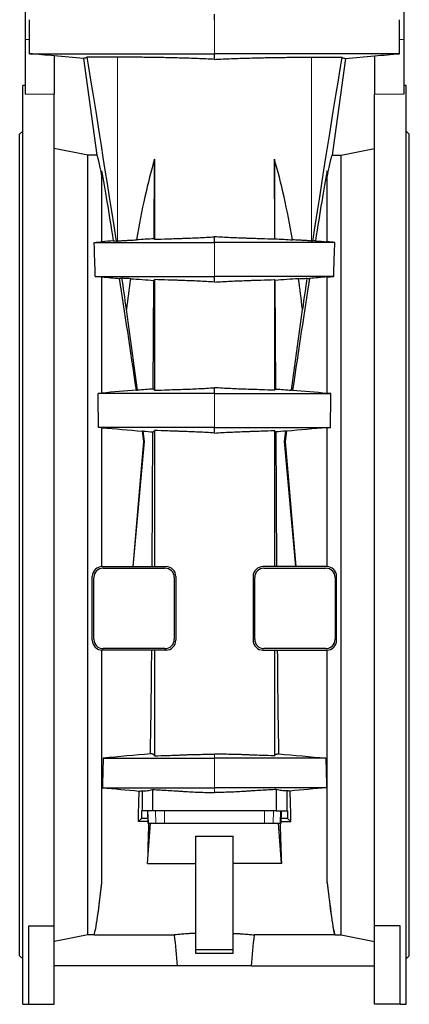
# Model space of a CAD drawing. Header units: millimetres. Extents: x 476 to 4188, y 453 to 4919.
# Tile 3 of 9: x 3497 to 4127, y 1683 to 3275. Entities that reach past the tile are written whole.
import ezdxf

# ---------------------------------------------------------------- set-up
doc = ezdxf.new("R2010")
doc.units = ezdxf.units.MM

msp = doc.modelspace()

# ---------------------------------------------------------------- linework, layer by layer
at = {"color": 7, "linetype": 'Continuous', "lineweight": 25}
for p, q in [((3506.1, 3351.1), (3506.1, 3242.5)), ((4118.1, 3351.1), (4118.1, 3242.5)), ((3812.1, 3274.5), (3812.1, 3283.7)), ((3512.8, 3242.5), (3512.8, 3274.5)), ((4111.5, 3242.5), (4111.5, 3274.5)), ((3506.1, 3242.5), (3506.1, 3154.2)), ((4118.1, 3242.5), (4118.1, 3154.2)), ((3553.1, 3216.1), (3553.1, 3154.2)), ((3600.1, 3211.9), (3553.1, 3216)), ((3812.1, 3210.4), (3812.1, 3219.5)), ((4024.2, 3211.9), (4071.1, 3216)), ((4071.1, 3216.1), (4071.1, 3154.2)), ((3600.1, 3211.9), (3622.1, 3055.8)), ((4024.2, 3211.9), (4002.2, 3055.8)), ((3506.1, 3168), (3502.1, 3168)), ((3502.1, 2425.5), (3502.1, 3168)), ((4122.1, 3168), (4118.1, 3168)), ((4122.1, 2425.5), (4122.1, 3168)), ((3553.1, 1809.8), (3553.1, 3154.2)), ((4071.1, 1809.8), (4071.1, 3154.2)), ((3502.1, 3094.5), (3497.1, 3089.5)), ((3497.1, 2425.5), (3497.1, 3089.5)), ((4127.1, 3089.5), (4122.1, 3094.5)), ((4127.1, 2425.5), (4127.1, 3089.5)), ((3607.2, 3055.8), (3553.1, 3066.3)), ((3607.2, 1795.3), (3607.2, 3055.8)), ((3622.1, 3055.8), (3607.2, 3055.8)), ((4002.2, 3055.8), (4017.1, 3055.8)), ((4017.1, 3055.8), (4071.1, 3066.3)), ((4017.1, 1795.3), (4017.1, 3055.8)), ((3714.5, 2920.5), (3715.3, 3049.3)), ((3715.3, 3049.3), (3715.3, 2919.6)), ((3909, 3049.3), (3909, 2919.6)), ((3909.8, 2920.5), (3909, 3049.3)), ((3630.1, 2915.5), (3630.1, 3030.4)), ((3994.1, 2915.5), (3994.1, 3030.4)), ((3812.1, 2914.5), (3812.1, 2923.7)), ((3630.1, 2858.6), (3619.4, 2859.5)), ((3630.1, 2671), (3630.1, 2858.7)), ((3713.1, 2677.6), (3714.1, 2853.2)), ((3715.3, 2854.5), (3715.3, 2675.6)), ((3812.1, 2850.4), (3812.1, 2859.5)), ((3909, 2854.5), (3909, 2675.6)), ((3911.2, 2677.6), (3910.2, 2853.2)), ((3994.1, 2858.6), (4004.9, 2859.5)), ((3994.1, 2671), (3994.1, 2858.7)), ((3687.8, 2675.6), (3669.9, 2806.1)), ((3936.5, 2675.6), (3954.3, 2806.1)), ((3812.1, 2670.5), (3812.1, 2679.7)), ((3623.8, 2670.5), (3630.1, 2671.1)), ((4000.5, 2670.5), (3994.1, 2671.1)), ((3630.1, 2615.1), (3624.7, 2615.5)), ((3630.1, 2390.5), (3630.1, 2615.1)), ((3715.3, 2610.5), (3715.3, 2390.5)), ((3812.1, 2606.4), (3812.1, 2615.5)), ((3909, 2610.5), (3909, 2390.5)), ((3994.1, 2615.1), (3999.6, 2615.5)), ((3994.1, 2390.5), (3994.1, 2615.1)), ((3699.1, 2592.6), (3696.8, 2609.5)), ((3711.4, 2390.5), (3712.7, 2608.2)), ((3912.9, 2390.5), (3911.6, 2608.2)), ((3925.2, 2592.6), (3927.5, 2609.5)), ((3680.7, 2390.5), (3699.1, 2592.6)), ((3699.1, 2592.6), (3698, 2592.5)), ((3943.6, 2390.5), (3925.2, 2592.6)), ((3925.2, 2592.6), (3926.3, 2592.5)), ((3497.1, 1761.5), (3497.1, 2425.5)), ((3502.1, 1683), (3502.1, 2425.5)), ((4122.1, 1683), (4122.1, 2425.5)), ((4127.1, 1761.5), (4127.1, 2425.5)), ((3630.6, 2390.5), (3733.6, 2390.5)), ((3632.1, 2388), (3732.1, 2388)), ((3993.6, 2390.5), (3890.6, 2390.5)), ((3892.1, 2388), (3992.1, 2388)), ((3614.6, 2271.5), (3614.6, 2374.5)), ((3617.1, 2273), (3617.1, 2373)), ((3747.1, 2373), (3747.1, 2273)), ((3749.6, 2374.5), (3749.6, 2271.5)), ((3874.6, 2374.5), (3874.6, 2271.5)), ((3877.1, 2273), (3877.1, 2373)), ((4007.1, 2373), (4007.1, 2273)), ((4009.6, 2271.5), (4009.6, 2374.5)), ((3630.1, 1879.5), (3630.1, 2255.5)), ((3733.6, 2255.5), (3630.6, 2255.5)), ((3732.1, 2258), (3632.1, 2258)), ((3715.3, 2255.5), (3715.3, 2084.7)), ((3890.6, 2255.5), (3993.6, 2255.5)), ((3992.1, 2258), (3892.1, 2258)), ((3909, 2255.5), (3909, 2084.7)), ((3994.1, 1879.5), (3994.1, 2255.5)), ((3695.1, 2028), (3695.1, 1996)), ((3712.1, 2030.3), (3712.1, 1996)), ((3912.1, 2030.3), (3912.1, 1996)), ((3929.1, 2028), (3929.1, 1996)), ((3694.3, 1996), (3694.1, 1983.6)), ((3695.1, 1996), (3694.3, 1996)), ((3712.1, 1996), (3695.1, 1996)), ((3703.9, 1996), (3704.6, 1976)), ((3705.3, 1976), (3704.6, 1996)), ((3912.1, 1996), (3712.1, 1996)), ((3912.1, 1996), (3929.1, 1996)), ((3918.9, 1976), (3919.6, 1996)), ((3919.7, 1976), (3920.4, 1996)), ((3929.1, 1996), (3930, 1996)), ((3930, 1996), (3930.2, 1983.6)), ((3694.1, 1983.6), (3689, 1978.5)), ((3704.5, 1978.5), (3689, 1978.5)), ((3704.3, 1983.6), (3694.1, 1983.6)), ((3704, 1910.7), (3708.7, 1976)), ((3704.6, 1976), (3705.3, 1976)), ((3704.6, 1976), (3704.6, 1976)), ((3705.3, 1976), (3717.3, 1976)), ((3717.3, 1976), (3731.4, 1976)), ((3731.4, 1976), (3892.9, 1976)), ((3892.9, 1976), (3907, 1976)), ((3907, 1976), (3918.9, 1976)), ((3920.3, 1910.7), (3915.6, 1976)), ((3918.9, 1976), (3919.7, 1976)), ((3919.7, 1976), (3919.7, 1976)), ((3919.8, 1978.5), (3935.3, 1978.5)), ((3930.2, 1983.6), (3919.9, 1983.6)), ((3930.2, 1983.6), (3935.3, 1978.5)), ((3782.1, 1955), (3842.1, 1955)), ((3782.1, 1771), (3782.1, 1955)), ((3842.1, 1771), (3842.1, 1955)), ((3704, 1910.7), (3782.1, 1910.7)), ((3920.3, 1910.7), (3842.1, 1910.7)), ((3512.1, 1809.8), (3553.1, 1809.8)), ((3512.1, 1683), (3512.1, 1809.8)), ((3553.1, 1683), (3553.1, 1809.8)), ((4112.1, 1809.8), (4071.1, 1809.8)), ((4071.1, 1683), (4071.1, 1809.8)), ((4112.1, 1683), (4112.1, 1809.8)), ((3617.5, 1795.3), (3607.2, 1795.3)), ((3617.5, 1795.3), (3747.7, 1795.3)), ((3617.5, 1795.3), (3617.5, 1795.3)), ((4006.8, 1795.3), (3876.6, 1795.3)), ((4006.8, 1795.3), (4017.1, 1795.3)), ((4006.8, 1795.3), (4006.8, 1795.3)), ((3842.1, 1771), (3782.1, 1771)), ((3782.1, 1765), (3782.1, 1771)), ((3842.1, 1765), (3842.1, 1771)), ((3497.1, 1761.5), (3502.1, 1756.5)), ((3842.1, 1765), (3782.1, 1765)), ((4122.1, 1756.5), (4127.1, 1761.5)), ((3752.3, 1745), (3553.1, 1745)), ((3872, 1745), (3752.3, 1745)), ((3872, 1745), (4071.1, 1745)), ((3502.1, 1683), (3512.1, 1683)), ((3512.1, 1683), (3553.1, 1683)), ((4112.1, 1683), (4071.1, 1683)), ((4112.1, 1683), (4122.1, 1683))]:
    msp.add_line(p, q, dxfattribs=at)
at = {"color": 8, "linetype": 'Continuous', "lineweight": 18}
for p, q in [((3812.1, 3219.5), (3812.1, 3274.5)), ((3512.8, 3242.5), (3506.1, 3242.5)), ((4111.5, 3242.5), (4118.1, 3242.5)), ((3655.1, 2916.8), (3655.1, 3214)), ((3969.2, 2916.8), (3969.2, 3214)), ((3553.1, 3154.2), (3506.1, 3154.2)), ((4071.1, 3154.2), (4118.1, 3154.2)), ((3812.1, 2859.5), (3812.1, 2914.5)), ((3812.1, 2615.5), (3812.1, 2670.5)), ((3812.1, 2081), (3812.1, 2087.3)), ((3812.1, 2033), (3812.1, 2081)), ((3812.1, 2025.4), (3812.1, 2033)), ((3704.6, 1976), (3703.9, 1996)), ((3717.3, 1976), (3716.6, 1996)), ((3731.4, 1976), (3731.4, 1996)), ((3892.9, 1976), (3892.9, 1996)), ((3907, 1976), (3907.7, 1996)), ((3919.7, 1976), (3920.4, 1996))]:
    msp.add_line(p, q, dxfattribs=at)
at = {"color": 7, "linetype": 'Continuous', "lineweight": 25, "flags": 128}
for points in [[(3607.2, 1795.3), (3561.5, 1786.4), (3553.1, 1784.8)], [(4017.1, 1795.3), (4062.8, 1786.4), (4071.1, 1784.8)]]:
    msp.add_lwpolyline(points, dxfattribs=at)
at = {"color": 7, "linetype": 'Continuous', "lineweight": 25}
for centre, radius, start, end in [((3630.6, 2374.5), 16, 90, 180), ((3632.1, 2373), 15, 90, 180), ((3732.1, 2373), 15, 0, 90), ((3733.6, 2374.5), 16, 0, 90), ((3890.6, 2374.5), 16, 90, 180), ((3892.1, 2373), 15, 90, 180), ((3992.1, 2373), 15, 0, 90), ((3993.6, 2374.5), 16, 0, 90), ((3630.6, 2271.5), 16, 180, 270), ((3632.1, 2273), 15, 180, 270), ((3732.1, 2273), 15, 270, 0), ((3733.6, 2271.5), 16, 270, 0), ((3890.6, 2271.5), 16, 180, 270), ((3892.1, 2273), 15, 180, 270), ((3992.1, 2273), 15, 270, 0), ((3993.6, 2271.5), 16, 270, 0)]:
    msp.add_arc(centre, radius, start, end, dxfattribs=at)
for centre, major_axis, ratio, start_param, end_param in [((7217.1, -22526.8), (-3630, 25836.4), 0.002429, 6.108237, 6.196706), ((407.1, -22526.8), (3630, 25836.4), 0.002429, 0.08648, 0.174948), ((3710.3, 2425.5), (-88.6, 630.5), 0.017285, 5.949492, 6.252203), ((3914, 2425.5), (88.6, 630.5), 0.017285, 0.030983, 0.333694), ((3812.1, 2474.6), (0, 722), 0.221695, 0.650144, 0.90853), ((3812.1, 2474.6), (0, 722), 0.221695, 5.374656, 5.633041), ((3707.9, 2443), (-91.1, 648), 0.017285, 5.530748, 5.844601), ((3916.4, 2443), (91.1, 648), 0.017285, 0.438585, 0.752437), ((3707.9, 2443), (-91.1, 648), 0.017285, 5.077581, 5.401382), ((3812.1, 1785.2), (-160, 1139.1), 0.002429, 5.823398, 5.93663), ((3812.1, 2474.6), (0, 722), 0.221695, 1.014455, 1.093725), ((3916.4, 2443), (91.1, 648), 0.017285, 0.881804, 1.205605), ((3812.1, 2474.6), (0, 722), 0.221695, 5.18946, 5.26873), ((3812.1, 1785.2), (160, 1139.1), 0.002429, 0.346555, 0.459787), ((3707.9, 2443), (-91.1, 648), 0.017285, 4.942745, 4.969521), ((3916.4, 2443), (91.1, 648), 0.017285, 1.313664, 1.340441), ((3673.8, 2443), (56.7, 648), 0.017389, 4.632803, 4.946696), ((3950.4, 2443), (-56.7, 648), 0.017389, 1.336489, 1.650382), ((3694.4, 2443), (0, 648), 0.026186, 4.132105, 4.418839), ((3929.9, 2443), (0, 648), 0.026186, 1.864346, 2.15108), ((3677.2, 2443), (0, 648), 0.026186, 3.913134, 4.016849), ((3947.1, 2443), (0, 648), 0.026186, 2.266336, 2.370052), ((3694.4, 2443), (0, 648), 0.026186, 3.748461, 3.907435), ((3929.9, 2443), (0, 648), 0.026186, 2.37575, 2.534724), ((3672.3, 2425.5), (55.2, 630.5), 0.017389, 3.171667, 3.668877), ((3673.8, 2443), (56.7, 648), 0.017389, 3.170896, 3.659402), ((3952, 2425.5), (-55.2, 630.5), 0.017389, 2.614308, 3.111518), ((3950.4, 2443), (-56.7, 648), 0.017389, 2.623783, 3.11229)]:
    msp.add_ellipse(centre, major_axis=major_axis, ratio=ratio, start_param=start_param, end_param=end_param, dxfattribs=at)
for points, knots in [([(3512.9, 3219.5), (3512.8, 3223.3), (3512.8, 3227.1), (3512.8, 3234.8), (3512.8, 3238.6), (3512.8, 3242.5)], [0, 0, 0, 0, 0.5, 0.5, 1, 1, 1, 1]), ([(4111.4, 3219.5), (4111.4, 3223.3), (4111.5, 3227.1), (4111.5, 3234.8), (4111.5, 3238.6), (4111.5, 3242.5)], [0, 0, 0, 0, 0.5, 0.5, 1, 1, 1, 1]), ([(3512.9, 3219.5), (3517.4, 3219.5), (3543.1, 3219.5), (3593.2, 3219.5), (3604.2, 3219.5), (3631, 3219.5), (3667.5, 3219.5), (3711.6, 3219.5), (3760.3, 3219.5), (3794.7, 3219.5), (3812.1, 3219.5)], [0.0680148, 0.0680148, 0.0680148, 0.0680148, 0.7080419, 0.7080419, 0.7567016, 0.8053613, 0.8540209, 0.9026806, 0.9513403, 1, 1, 1, 1]), ([(4111.4, 3219.5), (4106.9, 3219.5), (4081.2, 3219.5), (4031.1, 3219.5), (4020.1, 3219.5), (3993.3, 3219.5), (3956.8, 3219.5), (3912.7, 3219.5), (3864, 3219.5), (3829.6, 3219.5), (3812.1, 3219.5)], [0.0680148, 0.0680148, 0.0680148, 0.0680148, 0.7080419, 0.7080419, 0.7567016, 0.8053613, 0.8540209, 0.9026806, 0.9513403, 1, 1, 1, 1]), ([(3606.2, 3213.8), (3605.2, 3213.3), (3604.2, 3212.9), (3602.2, 3212.3), (3601.2, 3212.1), (3600.1, 3211.9)], [0, 0, 0, 0, 0.5, 0.5, 1, 1, 1, 1]), ([(3655.1, 3214), (3653.8, 3213.9), (3652.5, 3213.9), (3650.5, 3213.9), (3649.9, 3213.9), (3648.6, 3213.9), (3645.5, 3213.9), (3642.4, 3213.9), (3635.4, 3213.9), (3631, 3213.9), (3624.9, 3213.9), (3622.9, 3213.9), (3619.2, 3213.9), (3617.4, 3213.9), (3612.2, 3213.8), (3609, 3213.8), (3606.2, 3213.8)], [0, 0, 0, 0, 0.0625, 0.0625, 0.09375, 0.09375, 0.125, 0.25, 0.25, 0.5, 0.5, 0.625, 0.625, 0.75, 0.75, 1, 1, 1, 1]), ([(3812.1, 3210.4), (3807.5, 3210.7), (3802.9, 3210.9), (3793.8, 3211.3), (3789.3, 3211.5), (3780.3, 3211.8), (3775.8, 3212), (3769.1, 3212.2), (3766.9, 3212.3), (3763.6, 3212.3), (3762.5, 3212.4), (3760.3, 3212.4), (3759.2, 3212.5), (3753.8, 3212.6), (3749.5, 3212.7), (3741.2, 3212.9), (3737.1, 3213), (3729.2, 3213.2), (3725.3, 3213.3), (3719.6, 3213.4), (3717.7, 3213.4), (3715, 3213.5), (3714.1, 3213.5), (3712.2, 3213.5), (3711.3, 3213.5), (3706.9, 3213.6), (3703.5, 3213.6), (3696.9, 3213.7), (3693.8, 3213.8), (3687.8, 3213.9), (3685, 3213.9), (3681, 3213.9), (3679.6, 3214), (3677.1, 3214), (3675.9, 3214), (3672.3, 3214), (3670.1, 3214), (3666.2, 3214.1), (3664.3, 3214.1), (3661.1, 3214.1), (3659.6, 3214.1), (3657.1, 3214), (3656, 3214), (3655.1, 3214)], [0, 0, 0, 0, 0.0625, 0.0625, 0.125, 0.125, 0.1875, 0.1875, 0.21875, 0.21875, 0.234375, 0.234375, 0.25, 0.25, 0.3125, 0.3125, 0.375, 0.375, 0.4375, 0.4375, 0.46875, 0.46875, 0.484375, 0.484375, 0.5, 0.5, 0.5625, 0.5625, 0.625, 0.625, 0.6875, 0.6875, 0.71875, 0.71875, 0.75, 0.75, 0.8125, 0.8125, 0.875, 0.875, 0.9375, 0.9375, 1, 1, 1, 1]), ([(3812.1, 3210.4), (3816.8, 3210.7), (3821.4, 3210.9), (3830.5, 3211.3), (3835, 3211.5), (3844, 3211.8), (3848.5, 3212), (3855.2, 3212.2), (3857.4, 3212.3), (3860.7, 3212.3), (3861.8, 3212.4), (3864, 3212.4), (3865.1, 3212.5), (3870.5, 3212.6), (3874.8, 3212.7), (3883.1, 3212.9), (3887.2, 3213), (3895.1, 3213.2), (3899, 3213.3), (3904.7, 3213.4), (3906.5, 3213.4), (3909.3, 3213.5), (3910.2, 3213.5), (3912, 3213.5), (3912.9, 3213.5), (3917.4, 3213.6), (3920.8, 3213.6), (3927.4, 3213.7), (3930.5, 3213.8), (3936.5, 3213.9), (3939.3, 3213.9), (3943.3, 3213.9), (3944.6, 3214), (3947.2, 3214), (3948.4, 3214), (3952, 3214), (3954.1, 3214), (3958.1, 3214.1), (3960, 3214.1), (3963.2, 3214.1), (3964.7, 3214.1), (3967.2, 3214), (3968.3, 3214), (3969.2, 3214)], [0, 0, 0, 0, 0.0625, 0.0625, 0.125, 0.125, 0.1875, 0.1875, 0.21875, 0.21875, 0.234375, 0.234375, 0.25, 0.25, 0.3125, 0.3125, 0.375, 0.375, 0.4375, 0.4375, 0.46875, 0.46875, 0.484375, 0.484375, 0.5, 0.5, 0.5625, 0.5625, 0.625, 0.625, 0.6875, 0.6875, 0.71875, 0.71875, 0.75, 0.75, 0.8125, 0.8125, 0.875, 0.875, 0.9375, 0.9375, 1, 1, 1, 1]), ([(3969.2, 3214), (3970.5, 3213.9), (3971.8, 3213.9), (3973.8, 3213.9), (3974.4, 3213.9), (3975.7, 3213.9), (3978.8, 3213.9), (3981.8, 3213.9), (3988.9, 3213.9), (3993.3, 3213.9), (3999.4, 3213.9), (4001.4, 3213.9), (4005.1, 3213.9), (4006.9, 3213.9), (4012.1, 3213.8), (4015.3, 3213.8), (4018.1, 3213.8)], [0, 0, 0, 0, 0.0625, 0.0625, 0.09375, 0.09375, 0.125, 0.25, 0.25, 0.5, 0.5, 0.625, 0.625, 0.75, 0.75, 1, 1, 1, 1]), ([(4018.1, 3213.8), (4019.1, 3213.3), (4020.1, 3212.9), (4022.1, 3212.3), (4023.1, 3212.1), (4024.2, 3211.9)], [0, 0, 0, 0, 0.5, 0.5, 1, 1, 1, 1]), ([(3619.4, 2859.5), (3619.2, 2864.4), (3619.1, 2869.3), (3618.8, 2878.7), (3618.6, 2883.4), (3618.3, 2892.6), (3618.2, 2897.1), (3617.9, 2905.9), (3617.8, 2910.3), (3617.6, 2914.5)], [0, 0, 0, 0, 0.25, 0.25, 0.5, 0.5, 0.75, 0.75, 1, 1, 1, 1]), ([(3617.6, 2914.5), (3617.9, 2914.5), (3618.9, 2914.5), (3621.1, 2914.5), (3624.3, 2914.5), (3628, 2914.5), (3630.9, 2914.5), (3633.2, 2914.5), (3638.8, 2914.5), (3657.8, 2914.5), (3686.9, 2914.5), (3724.2, 2914.5), (3766.4, 2914.5), (3796.8, 2914.5), (3812.1, 2914.5)], [0.3841459, 0.3841459, 0.3841459, 0.3841459, 0.4099317, 0.4919181, 0.5739044, 0.6558907, 0.7378771, 0.7378771, 0.7815642, 0.8252514, 0.8689385, 0.9126257, 0.9563128, 1, 1, 1, 1]), ([(3655.1, 2916.8), (3656.3, 2916.9), (3657.9, 2917), (3660.7, 2917.2), (3661.8, 2917.3), (3664, 2917.5), (3665.2, 2917.6), (3667.8, 2917.7), (3669.2, 2917.8), (3671.4, 2917.9), (3672.1, 2918), (3673.7, 2918.1), (3674.5, 2918.1), (3678.6, 2918.3), (3682.1, 2918.4), (3685.9, 2918.6)], [0, 0, 0, 0, 0.25, 0.25, 0.375, 0.375, 0.5, 0.5, 0.625, 0.625, 0.6875, 0.6875, 0.75, 0.75, 1, 1, 1, 1]), ([(3715.3, 2919.6), (3722.2, 2919.8), (3729.5, 2920.1), (3740.9, 2920.4), (3744.9, 2920.6), (3750.9, 2920.8), (3752.9, 2920.9), (3757, 2921), (3759, 2921.1), (3765.2, 2921.3), (3769.4, 2921.5), (3777.8, 2921.8), (3782, 2922), (3790.5, 2922.4), (3794.8, 2922.6), (3803.4, 2923.1), (3807.8, 2923.3), (3812.1, 2923.7)], [0, 0, 0, 0, 0.25, 0.25, 0.375, 0.375, 0.4375, 0.4375, 0.5, 0.5, 0.625, 0.625, 0.75, 0.75, 0.875, 0.875, 1, 1, 1, 1]), ([(3909, 2919.6), (3902.1, 2919.8), (3894.8, 2920.1), (3883.3, 2920.4), (3879.4, 2920.6), (3873.4, 2920.8), (3871.4, 2920.9), (3867.3, 2921), (3865.3, 2921.1), (3859.1, 2921.3), (3854.9, 2921.5), (3846.5, 2921.8), (3842.3, 2922), (3833.8, 2922.4), (3829.5, 2922.6), (3820.9, 2923.1), (3816.5, 2923.3), (3812.1, 2923.7)], [0, 0, 0, 0, 0.25, 0.25, 0.375, 0.375, 0.4375, 0.4375, 0.5, 0.5, 0.625, 0.625, 0.75, 0.75, 0.875, 0.875, 1, 1, 1, 1]), ([(4006.7, 2914.5), (4006.4, 2914.5), (4005.4, 2914.5), (4003.2, 2914.5), (4000, 2914.5), (3996.3, 2914.5), (3993.4, 2914.5), (3991.1, 2914.5), (3985.5, 2914.5), (3966.5, 2914.5), (3937.4, 2914.5), (3900.1, 2914.5), (3857.9, 2914.5), (3827.5, 2914.5), (3812.1, 2914.5)], [0.3841459, 0.3841459, 0.3841459, 0.3841459, 0.4099317, 0.4919181, 0.5739044, 0.6558907, 0.7378771, 0.7378771, 0.7815642, 0.8252514, 0.8689385, 0.9126257, 0.9563128, 1, 1, 1, 1]), ([(3969.2, 2916.8), (3968, 2916.9), (3966.4, 2917), (3963.5, 2917.2), (3962.5, 2917.3), (3960.3, 2917.5), (3959.1, 2917.6), (3956.5, 2917.7), (3955.1, 2917.8), (3952.9, 2917.9), (3952.2, 2918), (3950.6, 2918.1), (3949.8, 2918.1), (3945.7, 2918.3), (3942.2, 2918.4), (3938.4, 2918.6)], [0, 0, 0, 0, 0.25, 0.25, 0.375, 0.375, 0.5, 0.5, 0.625, 0.625, 0.6875, 0.6875, 0.75, 0.75, 1, 1, 1, 1]), ([(4004.9, 2859.5), (4005.1, 2864.4), (4005.2, 2869.3), (4005.5, 2878.7), (4005.6, 2883.4), (4005.9, 2892.6), (4006.1, 2897.1), (4006.4, 2905.9), (4006.5, 2910.3), (4006.7, 2914.5)], [0, 0, 0, 0, 0.25, 0.25, 0.5, 0.5, 0.75, 0.75, 1, 1, 1, 1]), ([(3619.4, 2859.5), (3619.9, 2859.5), (3621.5, 2859.5), (3624.3, 2859.5), (3628, 2859.5), (3630.9, 2859.5), (3633.2, 2859.5), (3638.8, 2859.5), (3657.8, 2859.5), (3686.9, 2859.5), (3724.2, 2859.5), (3766.4, 2859.5), (3796.8, 2859.5), (3812.1, 2859.5)], [0.4415983, 0.4415983, 0.4415983, 0.4415983, 0.4919181, 0.5739044, 0.6558907, 0.7378771, 0.7378771, 0.7815642, 0.8252514, 0.8689385, 0.9126257, 0.9563128, 1, 1, 1, 1]), ([(3676.2, 2855.9), (3673.5, 2856), (3671, 2856.1), (3666.4, 2856.4), (3664.4, 2856.5), (3662.6, 2856.7)], [0, 0, 0, 0, 0.5, 0.5, 1, 1, 1, 1]), ([(3812.1, 2850.4), (3807.8, 2850.7), (3803.4, 2851), (3794.8, 2851.5), (3790.5, 2851.7), (3782, 2852.1), (3777.8, 2852.3), (3769.4, 2852.6), (3765.2, 2852.8), (3760, 2853), (3759, 2853), (3756.9, 2853.1), (3755.9, 2853.1), (3752.8, 2853.2), (3750.8, 2853.3), (3744.8, 2853.5), (3740.9, 2853.6), (3729.5, 2854), (3722.2, 2854.2), (3715.3, 2854.5)], [0, 0, 0, 0, 0.125, 0.125, 0.25, 0.25, 0.375, 0.375, 0.5, 0.5, 0.53125, 0.53125, 0.5625, 0.5625, 0.625, 0.625, 0.75, 0.75, 1, 1, 1, 1]), ([(4004.9, 2859.5), (4004.3, 2859.5), (4002.8, 2859.5), (4000, 2859.5), (3996.3, 2859.5), (3993.4, 2859.5), (3991.1, 2859.5), (3985.5, 2859.5), (3966.5, 2859.5), (3937.4, 2859.5), (3900.1, 2859.5), (3857.9, 2859.5), (3827.5, 2859.5), (3812.1, 2859.5)], [0.4415983, 0.4415983, 0.4415983, 0.4415983, 0.4919181, 0.5739044, 0.6558907, 0.7378771, 0.7378771, 0.7815642, 0.8252514, 0.8689385, 0.9126257, 0.9563128, 1, 1, 1, 1]), ([(3812.1, 2850.4), (3816.5, 2850.7), (3820.9, 2851), (3829.5, 2851.5), (3833.8, 2851.7), (3842.3, 2852.1), (3846.5, 2852.3), (3854.9, 2852.6), (3859.1, 2852.8), (3864.3, 2853), (3865.3, 2853), (3867.4, 2853.1), (3868.4, 2853.1), (3871.4, 2853.2), (3873.5, 2853.3), (3879.4, 2853.5), (3883.3, 2853.6), (3894.8, 2854), (3902.1, 2854.2), (3909, 2854.5)], [0, 0, 0, 0, 0.125, 0.125, 0.25, 0.25, 0.375, 0.375, 0.5, 0.5, 0.53125, 0.53125, 0.5625, 0.5625, 0.625, 0.625, 0.75, 0.75, 1, 1, 1, 1]), ([(3948.1, 2855.9), (3950.8, 2856), (3953.3, 2856.1), (3957.9, 2856.4), (3959.9, 2856.5), (3961.7, 2856.7)], [0, 0, 0, 0, 0.5, 0.5, 1, 1, 1, 1]), ([(3685.8, 2675.9), (3686.1, 2675.9), (3686.5, 2675.9), (3686.9, 2675.8), (3687.2, 2675.8), (3687.4, 2675.8), (3687.4, 2675.7), (3687.5, 2675.7), (3687.6, 2675.7), (3687.7, 2675.7), (3687.8, 2675.6)], [0, 0, 0, 0, 0.5, 0.5, 0.75, 0.8125, 0.8125, 0.875, 0.875, 1, 1, 1, 1]), ([(3715.3, 2675.6), (3722.2, 2675.8), (3729.5, 2676.1), (3744.8, 2676.6), (3752.7, 2676.8), (3762, 2677.2), (3763.1, 2677.2), (3765.2, 2677.3), (3766.2, 2677.3), (3769.3, 2677.5), (3771.4, 2677.5), (3777.7, 2677.8), (3782, 2678), (3790.5, 2678.4), (3794.8, 2678.6), (3803.4, 2679.1), (3807.8, 2679.3), (3812.1, 2679.7)], [0, 0, 0, 0, 0.25, 0.25, 0.5, 0.5, 0.53125, 0.53125, 0.5625, 0.5625, 0.625, 0.625, 0.75, 0.75, 0.875, 0.875, 1, 1, 1, 1]), ([(3909, 2675.6), (3902.1, 2675.8), (3894.8, 2676.1), (3879.5, 2676.6), (3871.6, 2676.8), (3862.3, 2677.2), (3861.2, 2677.2), (3859.1, 2677.3), (3858.1, 2677.3), (3855, 2677.5), (3852.9, 2677.5), (3846.5, 2677.8), (3842.3, 2678), (3833.8, 2678.4), (3829.5, 2678.6), (3820.9, 2679.1), (3816.5, 2679.3), (3812.1, 2679.7)], [0, 0, 0, 0, 0.25, 0.25, 0.5, 0.5, 0.53125, 0.53125, 0.5625, 0.5625, 0.625, 0.625, 0.75, 0.75, 0.875, 0.875, 1, 1, 1, 1]), ([(3938.5, 2675.9), (3938.2, 2675.9), (3937.8, 2675.9), (3937.3, 2675.8), (3937.1, 2675.8), (3936.9, 2675.8), (3936.8, 2675.7), (3936.8, 2675.7), (3936.7, 2675.7), (3936.6, 2675.7), (3936.5, 2675.6)], [0, 0, 0, 0, 0.5, 0.5, 0.75, 0.8125, 0.8125, 0.875, 0.875, 1, 1, 1, 1]), ([(3812.1, 2670.5), (3796.8, 2670.5), (3766.4, 2670.5), (3724.2, 2670.5), (3686.9, 2670.5), (3657.8, 2670.5), (3638.8, 2670.5), (3633.2, 2670.5), (3630.9, 2670.5), (3628, 2670.5), (3625.4, 2670.5), (3624, 2670.5), (3623.8, 2670.5)], [0, 0, 0, 0, 0.0436872, 0.0873743, 0.1310615, 0.1747486, 0.2184358, 0.2621229, 0.2621229, 0.3441093, 0.4260956, 0.4397557, 0.4397557, 0.4397557, 0.4397557]), ([(3812.1, 2670.5), (3827.5, 2670.5), (3857.9, 2670.5), (3900.1, 2670.5), (3937.4, 2670.5), (3966.5, 2670.5), (3985.5, 2670.5), (3991.1, 2670.5), (3993.4, 2670.5), (3996.3, 2670.5), (3998.9, 2670.5), (4000.3, 2670.5), (4000.5, 2670.5)], [0, 0, 0, 0, 0.0436872, 0.0873743, 0.1310615, 0.1747486, 0.2184358, 0.2621229, 0.2621229, 0.3441093, 0.4260956, 0.4397557, 0.4397557, 0.4397557, 0.4397557]), ([(3812.1, 2615.5), (3796.8, 2615.5), (3766.4, 2615.5), (3724.2, 2615.5), (3686.9, 2615.5), (3657.8, 2615.5), (3638.8, 2615.5), (3633.2, 2615.5), (3630.9, 2615.5), (3628.1, 2615.5), (3625.7, 2615.5), (3624.7, 2615.5)], [0, 0, 0, 0, 0.0436872, 0.0873743, 0.1310615, 0.1747486, 0.2184358, 0.2621229, 0.2621229, 0.3441093, 0.4201706, 0.4201706, 0.4201706, 0.4201706]), ([(3712.7, 2608.2), (3713.1, 2608.4), (3713.5, 2608.7), (3714.4, 2609.4), (3714.8, 2609.9), (3715.3, 2610.5)], [0, 0, 0, 0, 0.5, 0.5, 1, 1, 1, 1]), ([(3812.1, 2606.4), (3807.8, 2606.7), (3803.4, 2607), (3794.8, 2607.5), (3790.5, 2607.7), (3782, 2608.1), (3777.8, 2608.3), (3769.4, 2608.6), (3765.2, 2608.8), (3760.1, 2609), (3759, 2609), (3757, 2609.1), (3755.9, 2609.1), (3752.9, 2609.2), (3750.9, 2609.3), (3744.9, 2609.5), (3741, 2609.6), (3729.5, 2610), (3722.2, 2610.2), (3715.3, 2610.5)], [0, 0, 0, 0, 0.125, 0.125, 0.25, 0.25, 0.375, 0.375, 0.5, 0.5, 0.53125, 0.53125, 0.5625, 0.5625, 0.625, 0.625, 0.75, 0.75, 1, 1, 1, 1]), ([(3812.1, 2615.5), (3827.5, 2615.5), (3857.9, 2615.5), (3900.1, 2615.5), (3937.4, 2615.5), (3966.5, 2615.5), (3985.5, 2615.5), (3991.1, 2615.5), (3993.4, 2615.5), (3996.2, 2615.5), (3998.5, 2615.5), (3999.6, 2615.5)], [0, 0, 0, 0, 0.0436872, 0.0873743, 0.1310615, 0.1747486, 0.2184358, 0.2621229, 0.2621229, 0.3441093, 0.4201706, 0.4201706, 0.4201706, 0.4201706]), ([(3812.1, 2606.4), (3816.5, 2606.7), (3820.9, 2607), (3829.5, 2607.5), (3833.8, 2607.7), (3842.3, 2608.1), (3846.5, 2608.3), (3854.9, 2608.6), (3859.1, 2608.8), (3864.2, 2609), (3865.3, 2609), (3867.3, 2609.1), (3868.3, 2609.1), (3871.4, 2609.2), (3873.4, 2609.3), (3879.4, 2609.5), (3883.3, 2609.6), (3894.8, 2610), (3902.1, 2610.2), (3909, 2610.5)], [0, 0, 0, 0, 0.125, 0.125, 0.25, 0.25, 0.375, 0.375, 0.5, 0.5, 0.53125, 0.53125, 0.5625, 0.5625, 0.625, 0.625, 0.75, 0.75, 1, 1, 1, 1]), ([(3911.6, 2608.2), (3911.2, 2608.4), (3910.7, 2608.7), (3909.9, 2609.4), (3909.5, 2609.9), (3909, 2610.5)], [0, 0, 0, 0, 0.5, 0.5, 1, 1, 1, 1]), ([(3696.8, 2609.5), (3696.8, 2609.5), (3696.7, 2609.5), (3696.6, 2609.5), (3696.6, 2609.5), (3696.4, 2609.4), (3696.1, 2609.4), (3695.7, 2609.4), (3695.5, 2609.4)], [0, 0, 0, 0, 0.125, 0.125, 0.25, 0.25, 0.5, 1, 1, 1, 1]), ([(3927.5, 2609.5), (3927.5, 2609.5), (3927.6, 2609.5), (3927.7, 2609.5), (3927.7, 2609.5), (3927.9, 2609.4), (3928.2, 2609.4), (3928.5, 2609.4), (3928.8, 2609.4)], [0, 0, 0, 0, 0.125, 0.125, 0.25, 0.25, 0.5, 1, 1, 1, 1]), ([(3715.3, 2084.7), (3714.7, 2085.6), (3714.1, 2086.2), (3713.3, 2086.9), (3713, 2087.1), (3712.5, 2087.4), (3712.2, 2087.5), (3711.8, 2087.6), (3711.6, 2087.6), (3711.3, 2087.6), (3711.2, 2087.7), (3710.8, 2087.7), (3709.9, 2087.7), (3709.1, 2087.7), (3708.5, 2087.8)], [0, 0, 0, 0, 0.25, 0.25, 0.375, 0.375, 0.5, 0.5, 0.5625, 0.5625, 0.625, 0.625, 0.75, 1, 1, 1, 1]), ([(3715.3, 2084.7), (3722.2, 2084.9), (3729.5, 2085.1), (3741, 2085.5), (3744.8, 2085.6), (3750.8, 2085.9), (3752.8, 2085.9), (3756.9, 2086.1), (3758.9, 2086.2), (3762, 2086.3), (3763, 2086.4), (3765.1, 2086.4), (3766.2, 2086.5), (3769.3, 2086.6), (3771.4, 2086.7), (3777.7, 2086.8), (3782, 2086.9), (3794.8, 2087.2), (3803.4, 2087.3), (3812.1, 2087.3)], [0, 0, 0, 0, 0.25, 0.25, 0.375, 0.375, 0.4375, 0.4375, 0.5, 0.5, 0.53125, 0.53125, 0.5625, 0.5625, 0.625, 0.625, 0.75, 0.75, 1, 1, 1, 1]), ([(3909, 2084.7), (3902.1, 2084.9), (3894.8, 2085.1), (3883.3, 2085.5), (3879.4, 2085.6), (3873.5, 2085.9), (3871.5, 2085.9), (3867.4, 2086.1), (3865.4, 2086.2), (3862.3, 2086.3), (3861.2, 2086.4), (3859.2, 2086.4), (3858.1, 2086.5), (3855, 2086.6), (3852.9, 2086.7), (3846.6, 2086.8), (3842.3, 2086.9), (3829.5, 2087.2), (3820.9, 2087.3), (3812.1, 2087.3)], [0, 0, 0, 0, 0.25, 0.25, 0.375, 0.375, 0.4375, 0.4375, 0.5, 0.5, 0.53125, 0.53125, 0.5625, 0.5625, 0.625, 0.625, 0.75, 0.75, 1, 1, 1, 1]), ([(3909, 2084.7), (3909.6, 2085.6), (3910.2, 2086.2), (3911, 2086.9), (3911.3, 2087.1), (3911.8, 2087.4), (3912.1, 2087.5), (3912.5, 2087.6), (3912.7, 2087.6), (3912.9, 2087.6), (3913.1, 2087.7), (3913.5, 2087.7), (3914.3, 2087.7), (3915.2, 2087.7), (3915.7, 2087.8)], [0, 0, 0, 0, 0.25, 0.25, 0.375, 0.375, 0.5, 0.5, 0.5625, 0.5625, 0.625, 0.625, 0.75, 1, 1, 1, 1]), ([(3632.2, 2081), (3631.9, 2072.8), (3631.7, 2064.6), (3631.3, 2048.6), (3631.1, 2040.8), (3630.9, 2033)], [0, 0, 0, 0, 0.5, 0.5, 1, 1, 1, 1]), ([(3632.2, 2081), (3632.6, 2081), (3634.2, 2081), (3637, 2081), (3639.7, 2081), (3641.9, 2081), (3647.1, 2081), (3665.2, 2081), (3692.9, 2081), (3721, 2081), (3738.7, 2081), (3765.1, 2081), (3788.4, 2081), (3812.1, 2081)], [0.5381001, 0.5381001, 0.5381001, 0.5381001, 0.5763036, 0.6586327, 0.7409618, 0.7409618, 0.7841348, 0.8273079, 0.8704809, 0.9136539, 0.9298625, 0.9298625, 1, 1, 1, 1]), ([(3992.1, 2081), (3991.7, 2081), (3990.1, 2081), (3987.3, 2081), (3984.6, 2081), (3982.4, 2081), (3977.2, 2081), (3959.1, 2081), (3931.4, 2081), (3903.3, 2081), (3885.5, 2081), (3859.2, 2081), (3835.9, 2081), (3812.1, 2081)], [0.5381001, 0.5381001, 0.5381001, 0.5381001, 0.5763036, 0.6586327, 0.7409618, 0.7409618, 0.7841348, 0.8273079, 0.8704809, 0.9136539, 0.9298625, 0.9298625, 1, 1, 1, 1]), ([(3992.1, 2081), (3992.3, 2072.8), (3992.6, 2064.6), (3993, 2048.6), (3993.2, 2040.8), (3993.4, 2033)], [0, 0, 0, 0, 0.5, 0.5, 1, 1, 1, 1]), ([(3630.9, 2033), (3631, 2033), (3631.9, 2033), (3633.9, 2033), (3637, 2033), (3639.7, 2033), (3641.9, 2033), (3647.1, 2033), (3665.2, 2033), (3692.9, 2033), (3721, 2033), (3738.7, 2033), (3765.1, 2033), (3788.4, 2033), (3812.1, 2033)], [0.5026018, 0.5026018, 0.5026018, 0.5026018, 0.5165903, 0.5763036, 0.6586327, 0.7409618, 0.7409618, 0.7841348, 0.8273079, 0.8704809, 0.9136539, 0.9298625, 0.9298625, 1, 1, 1, 1]), ([(3690.2, 2027.8), (3691, 2027.8), (3691.9, 2027.8), (3693.1, 2027.9), (3693.5, 2027.9), (3694.1, 2028), (3694.4, 2028), (3694.7, 2028), (3694.9, 2028), (3695, 2028), (3695.1, 2028)], [0, 0, 0, 0, 0.5, 0.5, 0.75, 0.75, 0.875, 0.9375, 0.9375, 1, 1, 1, 1]), ([(3695.1, 2028), (3696.6, 2028), (3698, 2028), (3700.8, 2028.2), (3702.2, 2028.3), (3706.5, 2028.9), (3709.3, 2029.5), (3712.1, 2030.3)], [0, 0, 0, 0, 0.25, 0.25, 0.5, 0.5, 1, 1, 1, 1]), ([(3712.1, 2030.3), (3720.5, 2029.8), (3728.8, 2029.3), (3741.3, 2028.6), (3745.5, 2028.3), (3751.7, 2027.9), (3753.8, 2027.8), (3758, 2027.5), (3760, 2027.4), (3770.5, 2026.7), (3778.8, 2026.2), (3795.5, 2025.6), (3803.8, 2025.4), (3812.1, 2025.4)], [0, 0, 0, 0, 0.25, 0.25, 0.375, 0.375, 0.4375, 0.4375, 0.5, 0.5, 0.75, 0.75, 1, 1, 1, 1]), ([(3993.4, 2033), (3993.3, 2033), (3992.4, 2033), (3990.4, 2033), (3987.3, 2033), (3984.6, 2033), (3982.4, 2033), (3977.2, 2033), (3959.1, 2033), (3931.4, 2033), (3903.3, 2033), (3885.5, 2033), (3859.2, 2033), (3835.9, 2033), (3812.1, 2033)], [0.5026018, 0.5026018, 0.5026018, 0.5026018, 0.5165903, 0.5763036, 0.6586327, 0.7409618, 0.7409618, 0.7841348, 0.8273079, 0.8704809, 0.9136539, 0.9298625, 0.9298625, 1, 1, 1, 1]), ([(3912.1, 2030.3), (3903.8, 2029.8), (3895.5, 2029.3), (3883, 2028.6), (3878.8, 2028.3), (3872.6, 2027.9), (3870.5, 2027.8), (3866.3, 2027.5), (3864.2, 2027.4), (3853.8, 2026.7), (3845.5, 2026.2), (3828.8, 2025.6), (3820.5, 2025.4), (3812.1, 2025.4)], [0, 0, 0, 0, 0.25, 0.25, 0.375, 0.375, 0.4375, 0.4375, 0.5, 0.5, 0.75, 0.75, 1, 1, 1, 1]), ([(3929.1, 2028), (3927.7, 2028), (3926.3, 2028), (3923.5, 2028.2), (3922.1, 2028.3), (3917.8, 2028.9), (3915, 2029.5), (3912.1, 2030.3)], [0, 0, 0, 0, 0.25, 0.25, 0.5, 0.5, 1, 1, 1, 1]), ([(3934.1, 2027.8), (3933.3, 2027.8), (3932.4, 2027.8), (3931.2, 2027.9), (3930.8, 2027.9), (3930.2, 2028), (3929.9, 2028), (3929.6, 2028), (3929.3, 2028), (3929.2, 2028), (3929.1, 2028)], [0, 0, 0, 0, 0.5, 0.5, 0.75, 0.75, 0.875, 0.9375, 0.9375, 1, 1, 1, 1]), ([(3782.1, 1797.8), (3780.1, 1797.7), (3778.1, 1797.6), (3775.1, 1797.5), (3774.2, 1797.4), (3772.3, 1797.3), (3771.3, 1797.2), (3768.6, 1797), (3766.8, 1796.9), (3763.5, 1796.7), (3762, 1796.6), (3759, 1796.3), (3757.6, 1796.2), (3755.7, 1796), (3755.1, 1796), (3753.9, 1795.9), (3753.3, 1795.8), (3750.7, 1795.6), (3749, 1795.4), (3747.7, 1795.3)], [0, 0, 0, 0, 0.125, 0.125, 0.1875, 0.1875, 0.25, 0.25, 0.375, 0.375, 0.5, 0.5, 0.625, 0.625, 0.6875, 0.6875, 0.75, 0.75, 1, 1, 1, 1]), ([(3842.1, 1797.8), (3844.2, 1797.7), (3846.2, 1797.6), (3849.2, 1797.5), (3850.1, 1797.4), (3852, 1797.3), (3853, 1797.2), (3855.7, 1797), (3857.5, 1796.9), (3860.8, 1796.7), (3862.3, 1796.6), (3865.3, 1796.3), (3866.6, 1796.2), (3868.6, 1796), (3869.2, 1796), (3870.4, 1795.9), (3871, 1795.8), (3873.6, 1795.6), (3875.3, 1795.4), (3876.6, 1795.3)], [0, 0, 0, 0, 0.125, 0.125, 0.1875, 0.1875, 0.25, 0.25, 0.375, 0.375, 0.5, 0.5, 0.625, 0.625, 0.6875, 0.6875, 0.75, 0.75, 1, 1, 1, 1])]:
    msp.add_open_spline(points, degree=3, knots=knots, dxfattribs=at)
for points in [[(3553.1, 3216.1), (3539.7, 3217.3), (3526.3, 3218.4), (3512.9, 3219.5)], [(4071.1, 3216.1), (4084.6, 3217.3), (4098, 3218.4), (4111.4, 3219.5)], [(3617.6, 2914.5), (3621.8, 2914.9), (3626, 2915.3), (3630.1, 2915.6)], [(3649, 2917.2), (3642.7, 2916.6), (3636.4, 2916.1), (3630.1, 2915.5)], [(3649, 2917.2), (3650.5, 2917.1), (3652, 2916.9), (3653.5, 2916.7)], [(3653.5, 2916.7), (3654, 2916.8), (3654.6, 2916.8), (3655.1, 2916.8)], [(3714.5, 2920.5), (3705, 2919.9), (3695.4, 2919.2), (3685.9, 2918.6)], [(3715.3, 2919.6), (3715, 2919.9), (3714.8, 2920.2), (3714.5, 2920.5)], [(3909, 2919.6), (3909.3, 2919.9), (3909.5, 2920.2), (3909.8, 2920.5)], [(3909.8, 2920.5), (3919.3, 2919.9), (3928.8, 2919.2), (3938.4, 2918.6)], [(3970.8, 2916.7), (3970.2, 2916.8), (3969.7, 2916.8), (3969.2, 2916.8)], [(3975.3, 2917.2), (3973.8, 2917.1), (3972.3, 2916.9), (3970.8, 2916.7)], [(3975.3, 2917.2), (3981.6, 2916.6), (3987.9, 2916.1), (3994.1, 2915.5)], [(4006.7, 2914.5), (4002.5, 2914.9), (3998.3, 2915.3), (3994.1, 2915.6)], [(3630.1, 2858.7), (3639.6, 2857.9), (3649.1, 2857.1), (3658.6, 2856.2)], [(3662.6, 2856.7), (3661.2, 2856.5), (3659.9, 2856.3), (3658.6, 2856.2)], [(3676.2, 2855.9), (3688.8, 2855), (3701.5, 2854.1), (3714.1, 2853.2)], [(3714.1, 2853.2), (3714.5, 2853.5), (3714.9, 2854), (3715.3, 2854.5)], [(3910.2, 2853.2), (3909.8, 2853.5), (3909.4, 2854), (3909, 2854.5)], [(3948.1, 2855.9), (3935.4, 2855), (3922.8, 2854.1), (3910.2, 2853.2)], [(3961.7, 2856.7), (3963, 2856.5), (3964.4, 2856.3), (3965.7, 2856.2)], [(3994.1, 2858.7), (3984.7, 2857.9), (3975.2, 2857.1), (3965.7, 2856.2)], [(3685.8, 2675.9), (3667.2, 2674.3), (3648.7, 2672.6), (3630.1, 2671)], [(3713.1, 2677.6), (3704.7, 2677), (3696.2, 2676.3), (3687.8, 2675.6)], [(3715.3, 2675.6), (3714.5, 2676.5), (3713.8, 2677.2), (3713.1, 2677.6)], [(3909, 2675.6), (3909.8, 2676.5), (3910.5, 2677.2), (3911.2, 2677.6)], [(3911.2, 2677.6), (3919.6, 2677), (3928.1, 2676.3), (3936.5, 2675.6)], [(3938.5, 2675.9), (3957, 2674.3), (3975.6, 2672.6), (3994.1, 2671)], [(3624.7, 2615.5), (3624.4, 2634.2), (3624.1, 2652.5), (3623.8, 2670.5)], [(3999.6, 2615.5), (3999.9, 2634.2), (4000.2, 2652.5), (4000.5, 2670.5)], [(3630.1, 2615.1), (3651.9, 2613.2), (3673.7, 2611.3), (3695.5, 2609.4)], [(3994.1, 2615.1), (3972.3, 2613.2), (3950.6, 2611.3), (3928.8, 2609.4)], [(3696.8, 2609.5), (3702.1, 2609.1), (3707.4, 2608.7), (3712.7, 2608.2)], [(3927.5, 2609.5), (3922.2, 2609.1), (3916.9, 2608.7), (3911.6, 2608.2)], [(3708.5, 2087.8), (3683.1, 2085.5), (3657.6, 2083.3), (3632.2, 2081)], [(3915.7, 2087.8), (3941.2, 2085.5), (3966.7, 2083.3), (3992.1, 2081)], [(3630.9, 2033), (3650.7, 2031.3), (3670.4, 2029.5), (3690.2, 2027.8)], [(3993.4, 2033), (3973.6, 2031.3), (3953.9, 2029.5), (3934.1, 2027.8)], [(3752.3, 1745), (3750.8, 1761.8), (3749.2, 1778.5), (3747.7, 1795.3)], [(3872, 1745), (3873.5, 1761.8), (3875.1, 1778.5), (3876.6, 1795.3)]]:
    msp.add_open_spline(points, degree=3, dxfattribs=at)

doc.saveas('drawing.dxf')
